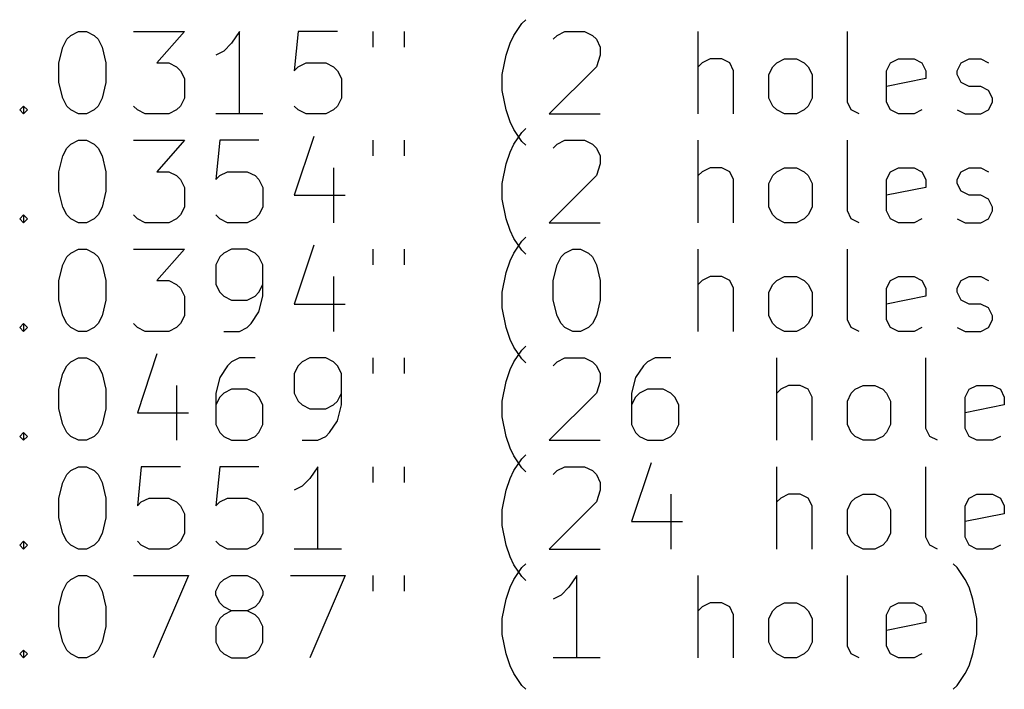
# Model space of a CAD drawing. Extents: x -2 to 95, y -116 to 0.
# Tile 2 of 5: x 23 to 47, y -116 to -100. Entities that reach past the tile are written whole.
import ezdxf

# ---------------------------------------------------------------- set-up
doc = ezdxf.new("R2010")
doc.units = 0
doc.layers.add('BLACK', color=7, linetype='CONTINUOUS')

msp = doc.modelspace()

# ---------------------------------------------------------------- linework, layer by layer
at = {"layer": 'BLACK', "linetype": 'CONTINUOUS'}
for p, q in [((35.63039, -100.009361), (35.725629, -99.914123)), ((35.439914, -100.295076), (35.63039, -100.009361)), ((24.487532, -100.58079), (24.58277, -100.390314)), ((24.58277, -100.390314), (24.678008, -100.295076)), ((24.678008, -100.295076), (24.868484, -100.199838)), ((24.868484, -100.199838), (25.058961, -100.199838)), ((25.058961, -100.199838), (25.249437, -100.295076)), ((25.249437, -100.295076), (25.344675, -100.390314)), ((25.344675, -100.390314), (25.439913, -100.58079)), ((26.201818, -100.199838), (27.439913, -100.199838)), ((27.439913, -100.199838), (26.773246, -100.961742)), ((28.773246, -100.199838), (28.58277, -100.485552)), ((28.773246, -102.199838), (28.773246, -100.199838)), ((30.201818, -100.199838), (30.10658, -101.152219)), ((31.154199, -100.199838), (30.201818, -100.199838)), ((32.011342, -100.199838), (32.011342, -100.58079)), ((32.773247, -100.199838), (32.773247, -100.58079)), ((35.344676, -100.485552), (35.439914, -100.295076)), ((36.392295, -100.390314), (36.487533, -100.295076)), ((36.487533, -100.295076), (36.678009, -100.199838)), ((36.678009, -100.199838), (37.1542, -100.199838)), ((37.1542, -100.199838), (37.344676, -100.295076)), ((37.344676, -100.295076), (37.439914, -100.390314)), ((37.439914, -100.390314), (37.535152, -100.58079)), ((39.916105, -102.199838), (39.916105, -100.199838)), ((43.535153, -101.914123), (43.535153, -100.199838)), ((24.392294, -100.961742), (24.487532, -100.58079)), ((25.439913, -100.58079), (25.535151, -100.961742)), ((28.58277, -100.485552), (28.392294, -100.676028)), ((35.249438, -100.771266), (35.344676, -100.485552)), ((37.535152, -100.58079), (37.535152, -100.771266)), ((28.392294, -100.676028), (28.201818, -100.771266)), ((35.1542, -101.247457), (35.249438, -100.771266)), ((37.535152, -100.771266), (37.439914, -101.05698)), ((40.201819, -100.866504), (40.011343, -100.961742)), ((40.487534, -100.866504), (40.201819, -100.866504)), ((40.67801, -100.961742), (40.487534, -100.866504)), ((41.820867, -100.961742), (42.011343, -100.866504)), ((42.011343, -100.866504), (42.297058, -100.866504)), ((42.297058, -100.866504), (42.487534, -100.961742)), ((44.582772, -100.961742), (44.773248, -100.866504)), ((44.773248, -100.866504), (45.154201, -100.866504)), ((45.154201, -100.866504), (45.344677, -100.961742)), ((46.297058, -100.961742), (46.487534, -100.866504)), ((46.487534, -100.866504), (46.773248, -100.866504)), ((46.773248, -100.866504), (46.963725, -100.961742)), ((24.392294, -101.437933), (24.392294, -100.961742)), ((25.535151, -100.961742), (25.535151, -101.437933)), ((26.773246, -100.961742), (27.058961, -100.961742)), ((27.058961, -100.961742), (27.249437, -101.05698)), ((27.249437, -101.05698), (27.344675, -101.152219)), ((30.10658, -101.152219), (30.201818, -101.05698)), ((30.201818, -101.05698), (30.392294, -100.961742)), ((30.392294, -100.961742), (30.868485, -100.961742)), ((30.868485, -100.961742), (31.058961, -101.05698)), ((31.058961, -101.05698), (31.154199, -101.152219)), ((37.439914, -101.05698), (36.297057, -102.199838)), ((40.011343, -100.961742), (39.916105, -101.05698)), ((40.773248, -101.152219), (40.67801, -100.961742)), ((41.630391, -101.247457), (41.725629, -101.05698)), ((41.725629, -101.05698), (41.820867, -100.961742)), ((42.487534, -100.961742), (42.582772, -101.05698)), ((42.582772, -101.05698), (42.67801, -101.247457)), ((44.487534, -101.152219), (44.582772, -100.961742)), ((45.344677, -100.961742), (45.439915, -101.152219)), ((46.20182, -101.152219), (46.297058, -100.961742)), ((27.344675, -101.152219), (27.439913, -101.342695)), ((27.439913, -101.342695), (27.439913, -101.818885)), ((31.154199, -101.152219), (31.249437, -101.342695)), ((31.249437, -101.342695), (31.249437, -101.818885)), ((35.1542, -101.628409), (35.1542, -101.247457)), ((40.773248, -102.199838), (40.773248, -101.152219)), ((41.630391, -101.818885), (41.630391, -101.247457)), ((42.67801, -101.247457), (42.67801, -101.818885)), ((44.487534, -101.914123), (44.487534, -101.152219)), ((45.439915, -101.342695), (44.487534, -101.533171)), ((45.439915, -101.152219), (45.439915, -101.342695)), ((46.20182, -101.247457), (46.20182, -101.152219)), ((46.297058, -101.437933), (46.20182, -101.247457)), ((24.487532, -101.818885), (24.392294, -101.437933)), ((25.535151, -101.437933), (25.439913, -101.818885)), ((46.487534, -101.533171), (46.297058, -101.437933)), ((46.773248, -101.533171), (46.487534, -101.533171)), ((46.963725, -101.628409), (46.773248, -101.533171)), ((24.58277, -102.009361), (24.487532, -101.818885)), ((25.439913, -101.818885), (25.344675, -102.009361)), ((27.439913, -101.818885), (27.344675, -102.009361)), ((31.249437, -101.818885), (31.154199, -102.009361)), ((35.249438, -102.1046), (35.1542, -101.628409)), ((41.725629, -102.009361), (41.630391, -101.818885)), ((42.67801, -101.818885), (42.582772, -102.009361)), ((47.058963, -101.818885), (46.963725, -101.628409)), ((47.058963, -101.914123), (47.058963, -101.818885)), ((23.439913, -102.1046), (23.535151, -102.009361)), ((23.535151, -102.009361), (23.630389, -102.1046)), ((23.535151, -102.009361), (23.535151, -102.199838)), ((24.678008, -102.1046), (24.58277, -102.009361)), ((25.344675, -102.009361), (25.249437, -102.1046)), ((26.297056, -102.1046), (26.201818, -102.009361)), ((27.344675, -102.009361), (27.249437, -102.1046)), ((30.201818, -102.1046), (30.10658, -102.009361)), ((31.154199, -102.009361), (31.058961, -102.1046)), ((41.820867, -102.1046), (41.725629, -102.009361)), ((42.582772, -102.009361), (42.487534, -102.1046)), ((43.630391, -102.1046), (43.535153, -101.914123)), ((44.582772, -102.1046), (44.487534, -101.914123)), ((46.963725, -102.1046), (47.058963, -101.914123)), ((23.535151, -102.199838), (23.439913, -102.1046)), ((23.630389, -102.1046), (23.535151, -102.199838)), ((24.868484, -102.199838), (24.678008, -102.1046)), ((25.058961, -102.199838), (24.868484, -102.199838)), ((25.249437, -102.1046), (25.058961, -102.199838)), ((26.487532, -102.199838), (26.297056, -102.1046)), ((27.058961, -102.199838), (26.487532, -102.199838)), ((27.249437, -102.1046), (27.058961, -102.199838)), ((29.344675, -102.199838), (28.201818, -102.199838)), ((30.392294, -102.199838), (30.201818, -102.1046)), ((30.868485, -102.199838), (30.392294, -102.199838)), ((31.058961, -102.1046), (30.868485, -102.199838)), ((35.344676, -102.390314), (35.249438, -102.1046)), ((36.297057, -102.199838), (37.535152, -102.199838)), ((42.011343, -102.199838), (41.820867, -102.1046)), ((42.297058, -102.199838), (42.011343, -102.199838)), ((42.487534, -102.1046), (42.297058, -102.199838)), ((43.820867, -102.199838), (43.630391, -102.1046)), ((44.773248, -102.199838), (44.582772, -102.1046)), ((45.154201, -102.199838), (44.773248, -102.199838)), ((45.344677, -102.1046), (45.154201, -102.199838)), ((46.20182, -102.1046), (46.392296, -102.199838)), ((46.392296, -102.199838), (46.773248, -102.199838)), ((46.773248, -102.199838), (46.963725, -102.1046)), ((35.439914, -102.58079), (35.344676, -102.390314)), ((30.58277, -102.7446), (30.10658, -104.173171)), ((35.63039, -102.866504), (35.439914, -102.58079)), ((35.439914, -102.935076), (35.63039, -102.649361)), ((35.63039, -102.649361), (35.725629, -102.554123)), ((24.58277, -103.030314), (24.678008, -102.935076)), ((24.678008, -102.935076), (24.868484, -102.839838)), ((24.868484, -102.839838), (25.058961, -102.839838)), ((25.058961, -102.839838), (25.249437, -102.935076)), ((25.249437, -102.935076), (25.344675, -103.030314)), ((26.201818, -102.839838), (27.439913, -102.839838)), ((27.439913, -102.839838), (26.773246, -103.601742)), ((28.297056, -102.839838), (28.201818, -103.792219)), ((29.249437, -102.839838), (28.297056, -102.839838)), ((32.011342, -102.839838), (32.011342, -103.22079)), ((32.773247, -102.839838), (32.773247, -103.22079)), ((35.344676, -103.125552), (35.439914, -102.935076)), ((35.725629, -102.961742), (35.63039, -102.866504)), ((36.392295, -103.030314), (36.487533, -102.935076)), ((36.487533, -102.935076), (36.678009, -102.839838)), ((36.678009, -102.839838), (37.1542, -102.839838)), ((37.1542, -102.839838), (37.344676, -102.935076)), ((37.344676, -102.935076), (37.439914, -103.030314)), ((39.916105, -104.839838), (39.916105, -102.839838)), ((43.535153, -104.554123), (43.535153, -102.839838)), ((24.392294, -103.601742), (24.487532, -103.22079)), ((24.487532, -103.22079), (24.58277, -103.030314)), ((25.344675, -103.030314), (25.439913, -103.22079)), ((25.439913, -103.22079), (25.535151, -103.601742)), ((35.249438, -103.411266), (35.344676, -103.125552)), ((37.439914, -103.030314), (37.535152, -103.22079)), ((37.535152, -103.22079), (37.535152, -103.411266)), ((31.058961, -103.506504), (31.058961, -104.839838)), ((35.1542, -103.887457), (35.249438, -103.411266)), ((37.535152, -103.411266), (37.439914, -103.69698)), ((40.201819, -103.506504), (40.011343, -103.601742)), ((40.487534, -103.506504), (40.201819, -103.506504)), ((40.67801, -103.601742), (40.487534, -103.506504)), ((41.820867, -103.601742), (42.011343, -103.506504)), ((42.011343, -103.506504), (42.297058, -103.506504)), ((42.297058, -103.506504), (42.487534, -103.601742)), ((44.582772, -103.601742), (44.773248, -103.506504)), ((44.773248, -103.506504), (45.154201, -103.506504)), ((45.154201, -103.506504), (45.344677, -103.601742)), ((46.297058, -103.601742), (46.487534, -103.506504)), ((46.487534, -103.506504), (46.773248, -103.506504)), ((46.773248, -103.506504), (46.963725, -103.601742)), ((24.392294, -104.077933), (24.392294, -103.601742)), ((25.535151, -103.601742), (25.535151, -104.077933)), ((26.773246, -103.601742), (27.058961, -103.601742)), ((27.058961, -103.601742), (27.249437, -103.69698)), ((27.249437, -103.69698), (27.344675, -103.792219)), ((28.201818, -103.792219), (28.297056, -103.69698)), ((28.297056, -103.69698), (28.487532, -103.601742)), ((28.487532, -103.601742), (28.963723, -103.601742)), ((28.963723, -103.601742), (29.154199, -103.69698)), ((29.154199, -103.69698), (29.249437, -103.792219)), ((37.439914, -103.69698), (36.297057, -104.839838)), ((40.011343, -103.601742), (39.916105, -103.69698)), ((40.773248, -103.792219), (40.67801, -103.601742)), ((41.630391, -103.887457), (41.725629, -103.69698)), ((41.725629, -103.69698), (41.820867, -103.601742)), ((42.487534, -103.601742), (42.582772, -103.69698)), ((42.582772, -103.69698), (42.67801, -103.887457)), ((44.487534, -103.792219), (44.582772, -103.601742)), ((45.344677, -103.601742), (45.439915, -103.792219)), ((46.20182, -103.792219), (46.297058, -103.601742)), ((27.344675, -103.792219), (27.439913, -103.982695)), ((27.439913, -103.982695), (27.439913, -104.458885)), ((29.249437, -103.792219), (29.344675, -103.982695)), ((29.344675, -103.982695), (29.344675, -104.458885)), ((35.1542, -104.268409), (35.1542, -103.887457)), ((40.773248, -104.839838), (40.773248, -103.792219)), ((41.630391, -104.458885), (41.630391, -103.887457)), ((42.67801, -103.887457), (42.67801, -104.458885)), ((44.487534, -104.554123), (44.487534, -103.792219)), ((45.439915, -103.982695), (44.487534, -104.173171)), ((45.439915, -103.792219), (45.439915, -103.982695)), ((46.20182, -103.887457), (46.20182, -103.792219)), ((46.297058, -104.077933), (46.20182, -103.887457)), ((24.487532, -104.458885), (24.392294, -104.077933)), ((25.535151, -104.077933), (25.439913, -104.458885)), ((30.10658, -104.173171), (31.344675, -104.173171)), ((46.487534, -104.173171), (46.297058, -104.077933)), ((46.773248, -104.173171), (46.487534, -104.173171)), ((46.963725, -104.268409), (46.773248, -104.173171)), ((24.58277, -104.649361), (24.487532, -104.458885)), ((25.439913, -104.458885), (25.344675, -104.649361)), ((27.439913, -104.458885), (27.344675, -104.649361)), ((29.344675, -104.458885), (29.249437, -104.649361)), ((35.249438, -104.7446), (35.1542, -104.268409)), ((41.725629, -104.649361), (41.630391, -104.458885)), ((42.67801, -104.458885), (42.582772, -104.649361)), ((47.058963, -104.458885), (46.963725, -104.268409)), ((47.058963, -104.554123), (47.058963, -104.458885)), ((23.439913, -104.7446), (23.535151, -104.649361)), ((23.535151, -104.649361), (23.630389, -104.7446)), ((23.535151, -104.649361), (23.535151, -104.839838)), ((24.678008, -104.7446), (24.58277, -104.649361)), ((25.344675, -104.649361), (25.249437, -104.7446)), ((26.297056, -104.7446), (26.201818, -104.649361)), ((27.344675, -104.649361), (27.249437, -104.7446)), ((28.297056, -104.7446), (28.201818, -104.649361)), ((29.249437, -104.649361), (29.154199, -104.7446)), ((41.820867, -104.7446), (41.725629, -104.649361)), ((42.582772, -104.649361), (42.487534, -104.7446)), ((43.630391, -104.7446), (43.535153, -104.554123)), ((44.582772, -104.7446), (44.487534, -104.554123)), ((46.963725, -104.7446), (47.058963, -104.554123)), ((23.535151, -104.839838), (23.439913, -104.7446)), ((23.630389, -104.7446), (23.535151, -104.839838)), ((24.868484, -104.839838), (24.678008, -104.7446)), ((25.058961, -104.839838), (24.868484, -104.839838)), ((25.249437, -104.7446), (25.058961, -104.839838)), ((26.487532, -104.839838), (26.297056, -104.7446)), ((27.058961, -104.839838), (26.487532, -104.839838)), ((27.249437, -104.7446), (27.058961, -104.839838)), ((28.487532, -104.839838), (28.297056, -104.7446)), ((28.963723, -104.839838), (28.487532, -104.839838)), ((29.154199, -104.7446), (28.963723, -104.839838)), ((35.344676, -105.030314), (35.249438, -104.7446)), ((36.297057, -104.839838), (37.535152, -104.839838)), ((42.011343, -104.839838), (41.820867, -104.7446)), ((42.297058, -104.839838), (42.011343, -104.839838)), ((42.487534, -104.7446), (42.297058, -104.839838)), ((43.820867, -104.839838), (43.630391, -104.7446)), ((44.773248, -104.839838), (44.582772, -104.7446)), ((45.154201, -104.839838), (44.773248, -104.839838)), ((45.344677, -104.7446), (45.154201, -104.839838)), ((46.20182, -104.7446), (46.392296, -104.839838)), ((46.392296, -104.839838), (46.773248, -104.839838)), ((46.773248, -104.839838), (46.963725, -104.7446)), ((35.439914, -105.22079), (35.344676, -105.030314)), ((30.58277, -105.3846), (30.10658, -106.813171)), ((35.63039, -105.506504), (35.439914, -105.22079)), ((35.439914, -105.575076), (35.63039, -105.289361)), ((35.63039, -105.289361), (35.725629, -105.194123)), ((24.58277, -105.670314), (24.678008, -105.575076)), ((24.678008, -105.575076), (24.868484, -105.479838)), ((24.868484, -105.479838), (25.058961, -105.479838)), ((25.058961, -105.479838), (25.249437, -105.575076)), ((25.249437, -105.575076), (25.344675, -105.670314)), ((26.201818, -105.479838), (27.439913, -105.479838)), ((27.439913, -105.479838), (26.773246, -106.241742)), ((28.392294, -105.575076), (28.297056, -105.670314)), ((28.58277, -105.479838), (28.392294, -105.575076)), ((28.963723, -105.479838), (28.58277, -105.479838)), ((29.154199, -105.575076), (28.963723, -105.479838)), ((29.249437, -105.670314), (29.154199, -105.575076)), ((32.011342, -105.479838), (32.011342, -105.86079)), ((32.773247, -105.479838), (32.773247, -105.86079)), ((35.344676, -105.765552), (35.439914, -105.575076)), ((35.725629, -105.601742), (35.63039, -105.506504)), ((36.582771, -105.670314), (36.678009, -105.575076)), ((36.678009, -105.575076), (36.868485, -105.479838)), ((36.868485, -105.479838), (37.058962, -105.479838)), ((37.058962, -105.479838), (37.249438, -105.575076)), ((37.249438, -105.575076), (37.344676, -105.670314)), ((39.916105, -107.479838), (39.916105, -105.479838)), ((43.535153, -107.194123), (43.535153, -105.479838)), ((24.392294, -106.241742), (24.487532, -105.86079)), ((24.487532, -105.86079), (24.58277, -105.670314)), ((25.344675, -105.670314), (25.439913, -105.86079)), ((25.439913, -105.86079), (25.535151, -106.241742)), ((28.297056, -105.670314), (28.201818, -105.86079)), ((28.201818, -105.86079), (28.201818, -106.33698)), ((29.344675, -105.86079), (29.249437, -105.670314)), ((29.344675, -106.622695), (29.344675, -105.86079)), ((35.249438, -106.051266), (35.344676, -105.765552)), ((36.392295, -106.241742), (36.487533, -105.86079)), ((36.487533, -105.86079), (36.582771, -105.670314)), ((37.344676, -105.670314), (37.439914, -105.86079)), ((37.439914, -105.86079), (37.535152, -106.241742)), ((35.1542, -106.527457), (35.249438, -106.051266)), ((24.392294, -106.717933), (24.392294, -106.241742)), ((25.535151, -106.241742), (25.535151, -106.717933)), ((26.773246, -106.241742), (27.058961, -106.241742)), ((27.058961, -106.241742), (27.249437, -106.33698)), ((27.249437, -106.33698), (27.344675, -106.432219)), ((28.201818, -106.33698), (28.297056, -106.527457)), ((29.249437, -106.527457), (29.344675, -106.33698)), ((31.058961, -106.146504), (31.058961, -107.479838)), ((36.392295, -106.717933), (36.392295, -106.241742)), ((37.535152, -106.241742), (37.535152, -106.717933)), ((40.011343, -106.241742), (39.916105, -106.33698)), ((40.201819, -106.146504), (40.011343, -106.241742)), ((40.487534, -106.146504), (40.201819, -106.146504)), ((40.67801, -106.241742), (40.487534, -106.146504)), ((40.773248, -106.432219), (40.67801, -106.241742)), ((41.630391, -106.527457), (41.725629, -106.33698)), ((41.725629, -106.33698), (41.820867, -106.241742)), ((41.820867, -106.241742), (42.011343, -106.146504)), ((42.011343, -106.146504), (42.297058, -106.146504)), ((42.297058, -106.146504), (42.487534, -106.241742)), ((42.487534, -106.241742), (42.582772, -106.33698)), ((42.582772, -106.33698), (42.67801, -106.527457)), ((44.487534, -106.432219), (44.582772, -106.241742)), ((44.582772, -106.241742), (44.773248, -106.146504)), ((44.773248, -106.146504), (45.154201, -106.146504)), ((45.154201, -106.146504), (45.344677, -106.241742)), ((45.344677, -106.241742), (45.439915, -106.432219)), ((46.20182, -106.432219), (46.297058, -106.241742)), ((46.297058, -106.241742), (46.487534, -106.146504)), ((46.487534, -106.146504), (46.773248, -106.146504)), ((46.773248, -106.146504), (46.963725, -106.241742)), ((27.344675, -106.432219), (27.439913, -106.622695)), ((28.297056, -106.527457), (28.392294, -106.622695)), ((29.154199, -106.622695), (29.249437, -106.527457)), ((35.1542, -106.908409), (35.1542, -106.527457)), ((40.773248, -107.479838), (40.773248, -106.432219)), ((41.630391, -107.098885), (41.630391, -106.527457)), ((42.67801, -106.527457), (42.67801, -107.098885)), ((44.487534, -107.194123), (44.487534, -106.432219)), ((45.439915, -106.432219), (45.439915, -106.622695)), ((46.20182, -106.527457), (46.20182, -106.432219)), ((46.297058, -106.717933), (46.20182, -106.527457)), ((24.487532, -107.098885), (24.392294, -106.717933)), ((25.535151, -106.717933), (25.439913, -107.098885)), ((27.439913, -106.622695), (27.439913, -107.098885)), ((28.392294, -106.622695), (28.58277, -106.717933)), ((28.58277, -106.717933), (28.963723, -106.717933)), ((28.963723, -106.717933), (29.154199, -106.622695)), ((29.249437, -107.003647), (29.344675, -106.622695)), ((30.10658, -106.813171), (31.344675, -106.813171)), ((36.487533, -107.098885), (36.392295, -106.717933)), ((37.535152, -106.717933), (37.439914, -107.098885)), ((45.439915, -106.622695), (44.487534, -106.813171)), ((46.487534, -106.813171), (46.297058, -106.717933)), ((46.773248, -106.813171), (46.487534, -106.813171)), ((46.963725, -106.908409), (46.773248, -106.813171)), ((29.058961, -107.289361), (29.249437, -107.003647)), ((35.249438, -107.3846), (35.1542, -106.908409)), ((47.058963, -107.098885), (46.963725, -106.908409)), ((23.439913, -107.3846), (23.535151, -107.289361)), ((23.535151, -107.289361), (23.630389, -107.3846)), ((23.535151, -107.289361), (23.535151, -107.479838)), ((24.58277, -107.289361), (24.487532, -107.098885)), ((24.678008, -107.3846), (24.58277, -107.289361)), ((25.344675, -107.289361), (25.249437, -107.3846)), ((25.439913, -107.098885), (25.344675, -107.289361)), ((26.297056, -107.3846), (26.201818, -107.289361)), ((27.344675, -107.289361), (27.249437, -107.3846)), ((27.439913, -107.098885), (27.344675, -107.289361)), ((28.963723, -107.3846), (29.058961, -107.289361)), ((36.582771, -107.289361), (36.487533, -107.098885)), ((36.678009, -107.3846), (36.582771, -107.289361)), ((37.344676, -107.289361), (37.249438, -107.3846)), ((37.439914, -107.098885), (37.344676, -107.289361)), ((41.725629, -107.289361), (41.630391, -107.098885)), ((41.820867, -107.3846), (41.725629, -107.289361)), ((42.582772, -107.289361), (42.487534, -107.3846)), ((42.67801, -107.098885), (42.582772, -107.289361)), ((43.630391, -107.3846), (43.535153, -107.194123)), ((44.582772, -107.3846), (44.487534, -107.194123)), ((46.963725, -107.3846), (47.058963, -107.194123)), ((47.058963, -107.194123), (47.058963, -107.098885)), ((23.535151, -107.479838), (23.439913, -107.3846)), ((23.630389, -107.3846), (23.535151, -107.479838)), ((24.868484, -107.479838), (24.678008, -107.3846)), ((25.058961, -107.479838), (24.868484, -107.479838)), ((25.249437, -107.3846), (25.058961, -107.479838)), ((26.487532, -107.479838), (26.297056, -107.3846)), ((27.058961, -107.479838), (26.487532, -107.479838)), ((27.249437, -107.3846), (27.058961, -107.479838)), ((28.392294, -107.479838), (28.773246, -107.479838)), ((28.773246, -107.479838), (28.963723, -107.3846)), ((35.344676, -107.670314), (35.249438, -107.3846)), ((36.868485, -107.479838), (36.678009, -107.3846)), ((37.058962, -107.479838), (36.868485, -107.479838)), ((37.249438, -107.3846), (37.058962, -107.479838)), ((42.011343, -107.479838), (41.820867, -107.3846)), ((42.297058, -107.479838), (42.011343, -107.479838)), ((42.487534, -107.3846), (42.297058, -107.479838)), ((43.820867, -107.479838), (43.630391, -107.3846)), ((44.773248, -107.479838), (44.582772, -107.3846)), ((45.154201, -107.479838), (44.773248, -107.479838)), ((45.344677, -107.3846), (45.154201, -107.479838)), ((46.20182, -107.3846), (46.392296, -107.479838)), ((46.392296, -107.479838), (46.773248, -107.479838)), ((46.773248, -107.479838), (46.963725, -107.3846)), ((35.439914, -107.86079), (35.344676, -107.670314)), ((26.773246, -108.0246), (26.297056, -109.453171)), ((35.63039, -108.146504), (35.439914, -107.86079)), ((35.439914, -108.215076), (35.63039, -107.929361)), ((35.63039, -107.929361), (35.725629, -107.834123)), ((24.58277, -108.310314), (24.678008, -108.215076)), ((24.678008, -108.215076), (24.868484, -108.119838)), ((24.868484, -108.119838), (25.058961, -108.119838)), ((25.058961, -108.119838), (25.249437, -108.215076)), ((25.249437, -108.215076), (25.344675, -108.310314)), ((28.58277, -108.215076), (28.487532, -108.310314)), ((28.773246, -108.119838), (28.58277, -108.215076)), ((29.154199, -108.119838), (28.773246, -108.119838)), ((30.297056, -108.215076), (30.201818, -108.310314)), ((30.487532, -108.119838), (30.297056, -108.215076)), ((30.868485, -108.119838), (30.487532, -108.119838)), ((31.058961, -108.215076), (30.868485, -108.119838)), ((31.154199, -108.310314), (31.058961, -108.215076)), ((32.011342, -108.119838), (32.011342, -108.50079)), ((32.773247, -108.119838), (32.773247, -108.50079)), ((35.344676, -108.405552), (35.439914, -108.215076)), ((35.725629, -108.241742), (35.63039, -108.146504)), ((36.392295, -108.310314), (36.487533, -108.215076)), ((36.487533, -108.215076), (36.678009, -108.119838)), ((36.678009, -108.119838), (37.1542, -108.119838)), ((37.1542, -108.119838), (37.344676, -108.215076)), ((37.344676, -108.215076), (37.439914, -108.310314)), ((38.678009, -108.215076), (38.582771, -108.310314)), ((38.868485, -108.119838), (38.678009, -108.215076)), ((39.249438, -108.119838), (38.868485, -108.119838)), ((41.820867, -110.119838), (41.820867, -108.119838)), ((45.439915, -109.834123), (45.439915, -108.119838)), ((24.392294, -108.881742), (24.487532, -108.50079)), ((24.487532, -108.50079), (24.58277, -108.310314)), ((25.344675, -108.310314), (25.439913, -108.50079)), ((25.439913, -108.50079), (25.535151, -108.881742)), ((28.487532, -108.310314), (28.297056, -108.596028)), ((30.201818, -108.310314), (30.10658, -108.50079)), ((30.10658, -108.50079), (30.10658, -108.97698)), ((31.249437, -108.50079), (31.154199, -108.310314)), ((31.249437, -109.262695), (31.249437, -108.50079)), ((35.249438, -108.691266), (35.344676, -108.405552)), ((37.439914, -108.310314), (37.535152, -108.50079)), ((37.535152, -108.50079), (37.535152, -108.691266)), ((38.582771, -108.310314), (38.392295, -108.596028)), ((28.297056, -108.596028), (28.201818, -108.97698)), ((35.1542, -109.167457), (35.249438, -108.691266)), ((37.535152, -108.691266), (37.439914, -108.97698)), ((38.392295, -108.596028), (38.297057, -108.97698)), ((24.392294, -109.357933), (24.392294, -108.881742)), ((25.535151, -108.881742), (25.535151, -109.357933)), ((27.249437, -108.786504), (27.249437, -110.119838)), ((28.201818, -108.97698), (28.201818, -109.738885)), ((28.392294, -108.97698), (28.297056, -109.072219)), ((28.58277, -108.881742), (28.392294, -108.97698)), ((28.963723, -108.881742), (28.58277, -108.881742)), ((29.154199, -108.97698), (28.963723, -108.881742)), ((29.249437, -109.072219), (29.154199, -108.97698)), ((30.10658, -108.97698), (30.201818, -109.167457)), ((31.154199, -109.167457), (31.249437, -108.97698)), ((37.439914, -108.97698), (36.297057, -110.119838)), ((38.297057, -108.97698), (38.297057, -109.738885)), ((38.487533, -108.97698), (38.392295, -109.072219)), ((38.678009, -108.881742), (38.487533, -108.97698)), ((39.058962, -108.881742), (38.678009, -108.881742)), ((39.249438, -108.97698), (39.058962, -108.881742)), ((39.344676, -109.072219), (39.249438, -108.97698)), ((41.916105, -108.881742), (41.820867, -108.97698)), ((42.106581, -108.786504), (41.916105, -108.881742)), ((42.392296, -108.786504), (42.106581, -108.786504)), ((42.582772, -108.881742), (42.392296, -108.786504)), ((42.67801, -109.072219), (42.582772, -108.881742)), ((43.535153, -109.167457), (43.630391, -108.97698)), ((43.630391, -108.97698), (43.725629, -108.881742)), ((43.725629, -108.881742), (43.916105, -108.786504)), ((43.916105, -108.786504), (44.20182, -108.786504)), ((44.20182, -108.786504), (44.392296, -108.881742)), ((44.392296, -108.881742), (44.487534, -108.97698)), ((44.487534, -108.97698), (44.582772, -109.167457)), ((46.392296, -109.072219), (46.487534, -108.881742)), ((46.487534, -108.881742), (46.67801, -108.786504)), ((46.67801, -108.786504), (47.058963, -108.786504)), ((47.058963, -108.786504), (47.249439, -108.881742)), ((47.249439, -108.881742), (47.344677, -109.072219)), ((28.297056, -109.072219), (28.201818, -109.262695)), ((29.344675, -109.262695), (29.249437, -109.072219)), ((30.201818, -109.167457), (30.297056, -109.262695)), ((31.058961, -109.262695), (31.154199, -109.167457)), ((35.1542, -109.548409), (35.1542, -109.167457)), ((38.392295, -109.072219), (38.297057, -109.262695)), ((39.439914, -109.262695), (39.344676, -109.072219)), ((42.67801, -110.119838), (42.67801, -109.072219)), ((43.535153, -109.738885), (43.535153, -109.167457)), ((44.582772, -109.167457), (44.582772, -109.738885)), ((46.392296, -109.834123), (46.392296, -109.072219)), ((47.344677, -109.072219), (47.344677, -109.262695)), ((24.487532, -109.738885), (24.392294, -109.357933)), ((25.535151, -109.357933), (25.439913, -109.738885)), ((26.297056, -109.453171), (27.535151, -109.453171)), ((29.344675, -109.738885), (29.344675, -109.262695)), ((30.297056, -109.262695), (30.487532, -109.357933)), ((30.487532, -109.357933), (30.868485, -109.357933)), ((30.868485, -109.357933), (31.058961, -109.262695)), ((31.154199, -109.643647), (31.249437, -109.262695)), ((39.439914, -109.738885), (39.439914, -109.262695)), ((47.344677, -109.262695), (46.392296, -109.453171)), ((30.963723, -109.929361), (31.154199, -109.643647)), ((35.249438, -110.0246), (35.1542, -109.548409)), ((23.439913, -110.0246), (23.535151, -109.929361)), ((23.535151, -109.929361), (23.630389, -110.0246)), ((23.535151, -109.929361), (23.535151, -110.119838)), ((24.58277, -109.929361), (24.487532, -109.738885)), ((24.678008, -110.0246), (24.58277, -109.929361)), ((25.344675, -109.929361), (25.249437, -110.0246)), ((25.439913, -109.738885), (25.344675, -109.929361)), ((28.201818, -109.738885), (28.297056, -109.929361)), ((28.297056, -109.929361), (28.392294, -110.0246)), ((29.154199, -110.0246), (29.249437, -109.929361)), ((29.249437, -109.929361), (29.344675, -109.738885)), ((30.868485, -110.0246), (30.963723, -109.929361)), ((38.297057, -109.738885), (38.392295, -109.929361)), ((38.392295, -109.929361), (38.487533, -110.0246)), ((39.249438, -110.0246), (39.344676, -109.929361)), ((39.344676, -109.929361), (39.439914, -109.738885)), ((43.630391, -109.929361), (43.535153, -109.738885)), ((43.725629, -110.0246), (43.630391, -109.929361)), ((44.487534, -109.929361), (44.392296, -110.0246)), ((44.582772, -109.738885), (44.487534, -109.929361)), ((45.535153, -110.0246), (45.439915, -109.834123)), ((46.487534, -110.0246), (46.392296, -109.834123)), ((23.535151, -110.119838), (23.439913, -110.0246)), ((23.630389, -110.0246), (23.535151, -110.119838)), ((24.868484, -110.119838), (24.678008, -110.0246)), ((25.058961, -110.119838), (24.868484, -110.119838)), ((25.249437, -110.0246), (25.058961, -110.119838)), ((28.392294, -110.0246), (28.58277, -110.119838)), ((28.58277, -110.119838), (28.963723, -110.119838)), ((28.963723, -110.119838), (29.154199, -110.0246)), ((30.297056, -110.119838), (30.678008, -110.119838)), ((30.678008, -110.119838), (30.868485, -110.0246)), ((35.344676, -110.310314), (35.249438, -110.0246)), ((36.297057, -110.119838), (37.535152, -110.119838)), ((38.487533, -110.0246), (38.678009, -110.119838)), ((38.678009, -110.119838), (39.058962, -110.119838)), ((39.058962, -110.119838), (39.249438, -110.0246)), ((43.916105, -110.119838), (43.725629, -110.0246)), ((44.20182, -110.119838), (43.916105, -110.119838)), ((44.392296, -110.0246), (44.20182, -110.119838)), ((45.725629, -110.119838), (45.535153, -110.0246)), ((46.67801, -110.119838), (46.487534, -110.0246)), ((47.058963, -110.119838), (46.67801, -110.119838)), ((47.249439, -110.0246), (47.058963, -110.119838)), ((35.439914, -110.50079), (35.344676, -110.310314)), ((35.63039, -110.786504), (35.439914, -110.50079)), ((35.439914, -110.855076), (35.63039, -110.569361)), ((35.63039, -110.569361), (35.725629, -110.474123)), ((38.773247, -110.6646), (38.297057, -112.093171)), ((24.58277, -110.950314), (24.678008, -110.855076)), ((24.678008, -110.855076), (24.868484, -110.759838)), ((24.868484, -110.759838), (25.058961, -110.759838)), ((25.058961, -110.759838), (25.249437, -110.855076)), ((25.249437, -110.855076), (25.344675, -110.950314)), ((26.392294, -110.759838), (26.297056, -111.712219)), ((27.344675, -110.759838), (26.392294, -110.759838)), ((28.297056, -110.759838), (28.201818, -111.712219)), ((29.249437, -110.759838), (28.297056, -110.759838)), ((30.678008, -110.759838), (30.487532, -111.045552)), ((30.678008, -112.759838), (30.678008, -110.759838)), ((32.011342, -110.759838), (32.011342, -111.14079)), ((32.773247, -110.759838), (32.773247, -111.14079)), ((35.344676, -111.045552), (35.439914, -110.855076)), ((35.725629, -110.881742), (35.63039, -110.786504)), ((36.392295, -110.950314), (36.487533, -110.855076)), ((36.487533, -110.855076), (36.678009, -110.759838)), ((36.678009, -110.759838), (37.1542, -110.759838)), ((37.1542, -110.759838), (37.344676, -110.855076)), ((37.344676, -110.855076), (37.439914, -110.950314)), ((41.820867, -112.759838), (41.820867, -110.759838)), ((45.439915, -112.474123), (45.439915, -110.759838)), ((24.392294, -111.521742), (24.487532, -111.14079)), ((24.487532, -111.14079), (24.58277, -110.950314)), ((25.344675, -110.950314), (25.439913, -111.14079)), ((25.439913, -111.14079), (25.535151, -111.521742)), ((30.487532, -111.045552), (30.297056, -111.236028)), ((35.249438, -111.331266), (35.344676, -111.045552)), ((37.439914, -110.950314), (37.535152, -111.14079)), ((37.535152, -111.14079), (37.535152, -111.331266)), ((30.297056, -111.236028), (30.10658, -111.331266)), ((35.1542, -111.807457), (35.249438, -111.331266)), ((37.535152, -111.331266), (37.439914, -111.61698)), ((24.392294, -111.997933), (24.392294, -111.521742)), ((25.535151, -111.521742), (25.535151, -111.997933)), ((26.297056, -111.712219), (26.392294, -111.61698)), ((26.392294, -111.61698), (26.58277, -111.521742)), ((26.58277, -111.521742), (27.058961, -111.521742)), ((27.058961, -111.521742), (27.249437, -111.61698)), ((27.249437, -111.61698), (27.344675, -111.712219)), ((28.201818, -111.712219), (28.297056, -111.61698)), ((28.297056, -111.61698), (28.487532, -111.521742)), ((28.487532, -111.521742), (28.963723, -111.521742)), ((28.963723, -111.521742), (29.154199, -111.61698)), ((29.154199, -111.61698), (29.249437, -111.712219)), ((37.439914, -111.61698), (36.297057, -112.759838)), ((39.249438, -111.426504), (39.249438, -112.759838)), ((41.916105, -111.521742), (41.820867, -111.61698)), ((42.106581, -111.426504), (41.916105, -111.521742)), ((42.392296, -111.426504), (42.106581, -111.426504)), ((42.582772, -111.521742), (42.392296, -111.426504)), ((42.67801, -111.712219), (42.582772, -111.521742)), ((43.535153, -111.807457), (43.630391, -111.61698)), ((43.630391, -111.61698), (43.725629, -111.521742)), ((43.725629, -111.521742), (43.916105, -111.426504)), ((43.916105, -111.426504), (44.20182, -111.426504)), ((44.20182, -111.426504), (44.392296, -111.521742)), ((44.392296, -111.521742), (44.487534, -111.61698)), ((44.487534, -111.61698), (44.582772, -111.807457)), ((46.392296, -111.712219), (46.487534, -111.521742)), ((46.487534, -111.521742), (46.67801, -111.426504)), ((46.67801, -111.426504), (47.058963, -111.426504)), ((47.058963, -111.426504), (47.249439, -111.521742)), ((47.249439, -111.521742), (47.344677, -111.712219)), ((27.344675, -111.712219), (27.439913, -111.902695)), ((29.249437, -111.712219), (29.344675, -111.902695)), ((35.1542, -112.188409), (35.1542, -111.807457)), ((42.67801, -112.759838), (42.67801, -111.712219)), ((43.535153, -112.378885), (43.535153, -111.807457)), ((44.582772, -111.807457), (44.582772, -112.378885)), ((46.392296, -112.474123), (46.392296, -111.712219)), ((47.344677, -111.712219), (47.344677, -111.902695)), ((24.487532, -112.378885), (24.392294, -111.997933)), ((25.535151, -111.997933), (25.439913, -112.378885)), ((27.439913, -111.902695), (27.439913, -112.378885)), ((29.344675, -111.902695), (29.344675, -112.378885)), ((38.297057, -112.093171), (39.535152, -112.093171)), ((47.344677, -111.902695), (46.392296, -112.093171)), ((35.249438, -112.6646), (35.1542, -112.188409)), ((23.439913, -112.6646), (23.535151, -112.569361)), ((23.535151, -112.569361), (23.630389, -112.6646)), ((23.535151, -112.569361), (23.535151, -112.759838)), ((24.58277, -112.569361), (24.487532, -112.378885)), ((24.678008, -112.6646), (24.58277, -112.569361)), ((25.344675, -112.569361), (25.249437, -112.6646)), ((25.439913, -112.378885), (25.344675, -112.569361)), ((26.392294, -112.6646), (26.297056, -112.569361)), ((27.344675, -112.569361), (27.249437, -112.6646)), ((27.439913, -112.378885), (27.344675, -112.569361)), ((28.297056, -112.6646), (28.201818, -112.569361)), ((29.249437, -112.569361), (29.154199, -112.6646)), ((29.344675, -112.378885), (29.249437, -112.569361)), ((43.630391, -112.569361), (43.535153, -112.378885)), ((43.725629, -112.6646), (43.630391, -112.569361)), ((44.487534, -112.569361), (44.392296, -112.6646)), ((44.582772, -112.378885), (44.487534, -112.569361)), ((45.535153, -112.6646), (45.439915, -112.474123)), ((46.487534, -112.6646), (46.392296, -112.474123)), ((23.535151, -112.759838), (23.439913, -112.6646)), ((23.630389, -112.6646), (23.535151, -112.759838)), ((24.868484, -112.759838), (24.678008, -112.6646)), ((25.058961, -112.759838), (24.868484, -112.759838)), ((25.249437, -112.6646), (25.058961, -112.759838)), ((26.58277, -112.759838), (26.392294, -112.6646)), ((27.058961, -112.759838), (26.58277, -112.759838)), ((27.249437, -112.6646), (27.058961, -112.759838)), ((28.487532, -112.759838), (28.297056, -112.6646)), ((28.963723, -112.759838), (28.487532, -112.759838)), ((29.154199, -112.6646), (28.963723, -112.759838)), ((31.249437, -112.759838), (30.10658, -112.759838)), ((35.344676, -112.950314), (35.249438, -112.6646)), ((36.297057, -112.759838), (37.535152, -112.759838)), ((43.916105, -112.759838), (43.725629, -112.6646)), ((44.20182, -112.759838), (43.916105, -112.759838)), ((44.392296, -112.6646), (44.20182, -112.759838)), ((45.725629, -112.759838), (45.535153, -112.6646)), ((46.67801, -112.759838), (46.487534, -112.6646)), ((47.058963, -112.759838), (46.67801, -112.759838)), ((47.249439, -112.6646), (47.058963, -112.759838)), ((35.439914, -113.14079), (35.344676, -112.950314)), ((35.63039, -113.426504), (35.439914, -113.14079)), ((35.439914, -113.495076), (35.63039, -113.209361)), ((35.63039, -113.209361), (35.725629, -113.114123)), ((46.20182, -113.209361), (46.106582, -113.114123)), ((46.392296, -113.495076), (46.20182, -113.209361)), ((24.58277, -113.590314), (24.678008, -113.495076)), ((24.678008, -113.495076), (24.868484, -113.399838)), ((24.868484, -113.399838), (25.058961, -113.399838)), ((25.058961, -113.399838), (25.249437, -113.495076)), ((25.249437, -113.495076), (25.344675, -113.590314)), ((26.201818, -113.399838), (27.535151, -113.399838)), ((27.535151, -113.399838), (26.678008, -115.399838)), ((28.297056, -113.590314), (28.392294, -113.495076)), ((28.392294, -113.495076), (28.58277, -113.399838)), ((28.58277, -113.399838), (28.963723, -113.399838)), ((28.963723, -113.399838), (29.154199, -113.495076)), ((29.154199, -113.495076), (29.249437, -113.590314)), ((30.011342, -113.399838), (31.344675, -113.399838)), ((31.344675, -113.399838), (30.487532, -115.399838)), ((32.011342, -113.399838), (32.011342, -113.78079)), ((32.773247, -113.399838), (32.773247, -113.78079)), ((35.344676, -113.685552), (35.439914, -113.495076)), ((35.725629, -113.521742), (35.63039, -113.426504)), ((36.963723, -113.399838), (36.773247, -113.685552)), ((36.963723, -115.399838), (36.963723, -113.399838)), ((39.916105, -115.399838), (39.916105, -113.399838)), ((43.535153, -115.114123), (43.535153, -113.399838)), ((46.487534, -113.685552), (46.392296, -113.495076)), ((24.392294, -114.161742), (24.487532, -113.78079)), ((24.487532, -113.78079), (24.58277, -113.590314)), ((25.344675, -113.590314), (25.439913, -113.78079)), ((25.439913, -113.78079), (25.535151, -114.161742)), ((28.201818, -113.78079), (28.297056, -113.590314)), ((28.201818, -113.876028), (28.201818, -113.78079)), ((29.249437, -113.590314), (29.344675, -113.78079)), ((29.344675, -113.78079), (29.344675, -113.876028)), ((35.249438, -113.971266), (35.344676, -113.685552)), ((36.773247, -113.685552), (36.582771, -113.876028)), ((46.582772, -113.971266), (46.487534, -113.685552)), ((28.297056, -114.066504), (28.201818, -113.876028)), ((29.344675, -113.876028), (29.249437, -114.066504)), ((35.1542, -114.447457), (35.249438, -113.971266)), ((36.582771, -113.876028), (36.392295, -113.971266)), ((46.67801, -114.447457), (46.582772, -113.971266)), ((24.392294, -114.637933), (24.392294, -114.161742)), ((25.535151, -114.161742), (25.535151, -114.637933)), ((28.392294, -114.161742), (28.297056, -114.066504)), ((28.58277, -114.25698), (28.392294, -114.161742)), ((28.58277, -114.25698), (28.392294, -114.352219)), ((28.963723, -114.25698), (28.58277, -114.25698)), ((29.154199, -114.161742), (28.963723, -114.25698)), ((29.154199, -114.352219), (28.963723, -114.25698)), ((29.249437, -114.066504), (29.154199, -114.161742)), ((40.011343, -114.161742), (39.916105, -114.25698)), ((40.201819, -114.066504), (40.011343, -114.161742)), ((40.487534, -114.066504), (40.201819, -114.066504)), ((40.67801, -114.161742), (40.487534, -114.066504)), ((40.773248, -114.352219), (40.67801, -114.161742)), ((41.630391, -114.447457), (41.725629, -114.25698)), ((41.725629, -114.25698), (41.820867, -114.161742)), ((41.820867, -114.161742), (42.011343, -114.066504)), ((42.011343, -114.066504), (42.297058, -114.066504)), ((42.297058, -114.066504), (42.487534, -114.161742)), ((42.487534, -114.161742), (42.582772, -114.25698)), ((42.582772, -114.25698), (42.67801, -114.447457)), ((44.487534, -114.352219), (44.582772, -114.161742)), ((44.582772, -114.161742), (44.773248, -114.066504)), ((44.773248, -114.066504), (45.154201, -114.066504)), ((45.154201, -114.066504), (45.344677, -114.161742)), ((45.344677, -114.161742), (45.439915, -114.352219)), ((28.297056, -114.447457), (28.201818, -114.637933)), ((28.392294, -114.352219), (28.297056, -114.447457)), ((29.249437, -114.447457), (29.154199, -114.352219)), ((29.344675, -114.637933), (29.249437, -114.447457)), ((35.1542, -114.828409), (35.1542, -114.447457)), ((40.773248, -115.399838), (40.773248, -114.352219)), ((41.630391, -115.018885), (41.630391, -114.447457)), ((42.67801, -114.447457), (42.67801, -115.018885)), ((44.487534, -115.114123), (44.487534, -114.352219)), ((45.439915, -114.352219), (45.439915, -114.542695)), ((46.67801, -114.828409), (46.67801, -114.447457)), ((24.487532, -115.018885), (24.392294, -114.637933)), ((25.535151, -114.637933), (25.439913, -115.018885)), ((28.201818, -114.637933), (28.201818, -115.018885)), ((29.344675, -115.018885), (29.344675, -114.637933)), ((45.439915, -114.542695), (44.487534, -114.733171)), ((35.249438, -115.3046), (35.1542, -114.828409)), ((46.582772, -115.3046), (46.67801, -114.828409)), ((23.439913, -115.3046), (23.535151, -115.209361)), ((23.535151, -115.209361), (23.630389, -115.3046)), ((23.535151, -115.209361), (23.535151, -115.399838)), ((24.58277, -115.209361), (24.487532, -115.018885)), ((24.678008, -115.3046), (24.58277, -115.209361)), ((25.344675, -115.209361), (25.249437, -115.3046)), ((25.439913, -115.018885), (25.344675, -115.209361)), ((28.201818, -115.018885), (28.297056, -115.209361)), ((28.297056, -115.209361), (28.392294, -115.3046)), ((29.154199, -115.3046), (29.249437, -115.209361)), ((29.249437, -115.209361), (29.344675, -115.018885)), ((41.725629, -115.209361), (41.630391, -115.018885)), ((41.820867, -115.3046), (41.725629, -115.209361)), ((42.582772, -115.209361), (42.487534, -115.3046)), ((42.67801, -115.018885), (42.582772, -115.209361)), ((43.630391, -115.3046), (43.535153, -115.114123)), ((44.582772, -115.3046), (44.487534, -115.114123)), ((23.535151, -115.399838), (23.439913, -115.3046)), ((23.630389, -115.3046), (23.535151, -115.399838)), ((24.868484, -115.399838), (24.678008, -115.3046)), ((25.058961, -115.399838), (24.868484, -115.399838)), ((25.249437, -115.3046), (25.058961, -115.399838)), ((28.392294, -115.3046), (28.58277, -115.399838)), ((28.58277, -115.399838), (28.963723, -115.399838)), ((28.963723, -115.399838), (29.154199, -115.3046)), ((35.344676, -115.590314), (35.249438, -115.3046)), ((37.535152, -115.399838), (36.392295, -115.399838)), ((42.011343, -115.399838), (41.820867, -115.3046)), ((42.297058, -115.399838), (42.011343, -115.399838)), ((42.487534, -115.3046), (42.297058, -115.399838)), ((43.820867, -115.399838), (43.630391, -115.3046)), ((44.773248, -115.399838), (44.582772, -115.3046)), ((45.154201, -115.399838), (44.773248, -115.399838)), ((45.344677, -115.3046), (45.154201, -115.399838)), ((46.487534, -115.590314), (46.582772, -115.3046)), ((35.439914, -115.78079), (35.344676, -115.590314)), ((46.392296, -115.78079), (46.487534, -115.590314)), ((35.63039, -116.066504), (35.439914, -115.78079)), ((46.20182, -116.066504), (46.392296, -115.78079)), ((35.725629, -116.161742), (35.63039, -116.066504)), ((46.106582, -116.161742), (46.20182, -116.066504))]:
    msp.add_line(p, q, dxfattribs=at)

doc.saveas('drawing.dxf')
